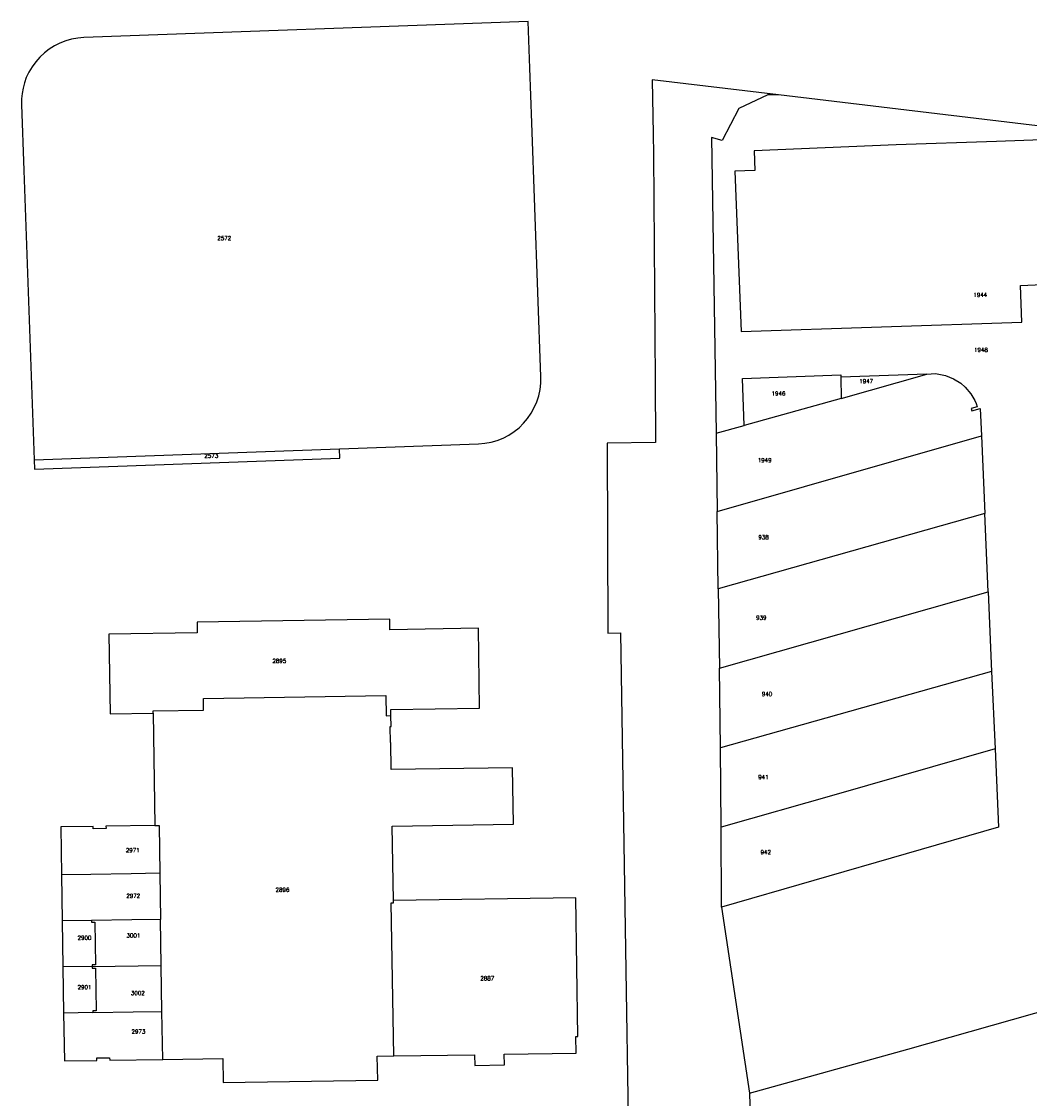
# Model space of a CAD drawing. Header units: metres. Extents: x 256352 to 256907, y 533293 to 533854.
# Tile 12 of 15: x 256644 to 256769, y 533638 to 533772. Entities that reach past the tile are written whole.
import ezdxf
from ezdxf.lldxf.tags import DXFTag

# ---------------------------------------------------------------- set-up
doc = ezdxf.new("R2010")
doc.units = ezdxf.units.M
doc.header["$LTSCALE"] = 0.5
doc.layers.add('BRK Perceelnummers', color=150, linetype='Continuous', lineweight=20)
doc.layers.add('BRK Perceelsgrenzen', color=150, linetype='KG-KADASTRAAL-SO')
doc.styles.get("Standard").update_dxf_attribs({"font": 'txt.shx'})
tags = doc.linetypes.add('KG-KADASTRAAL-SO', pattern='A,5.5,-2,["K",Standard,S=1.8,R=0,X=0,Y=-0.9],-2,5.5,-2,[5,NLCS.SHX,S=0.75,R=0,X=0,Y=0],-2', length=19).pattern_tags.tags
tags[6] = DXFTag(74, 10)

msp = doc.modelspace()

# ---------------------------------------------------------------- linework, layer by layer
at = {"layer": 'BRK Perceelsgrenzen'}
for p, q in [((256756.296, 533727.906), (256745.661, 533727.518)), ((256745.712, 533724.898), (256756.296, 533727.906)), ((256745.661, 533727.518), (256745.712, 533724.898)), ((256745.712, 533724.898), (256733.723, 533721.554)), ((256730.248, 533720.585), (256733.723, 533721.554)), ((256730.248, 533720.585), (256730.38, 533710.91)), ((256730.38, 533710.91), (256763.061, 533720.259)), ((256763.061, 533720.259), (256763.479, 533710.682)), ((256645.884, 533717.307), (256683.625, 533718.665)), ((256730.511, 533701.351), (256730.38, 533710.91)), ((256763.479, 533710.682), (256730.511, 533701.351)), ((256763.902, 533700.987), (256763.479, 533710.682)), ((256730.511, 533701.351), (256730.645, 533691.521)), ((256730.645, 533691.521), (256763.902, 533700.987)), ((256763.902, 533700.987), (256764.331, 533691.126)), ((256730.78, 533681.647), (256730.645, 533691.521)), ((256764.331, 533691.126), (256730.78, 533681.647)), ((256764.331, 533691.126), (256764.748, 533681.545)), ((256660.576, 533685.946), (256660.795, 533672.058)), ((256730.885, 533671.83), (256730.78, 533681.647)), ((256730.919, 533661.939), (256730.885, 533671.83)), ((256649.244, 533665.95), (256649.334, 533660.251)), ((256661.403, 533666.142), (256661.493, 533660.443)), ((256730.919, 533661.939), (256734.388, 533638.913)), ((256652.954, 533660.308), (256649.334, 533660.251)), ((256649.334, 533660.251), (256649.423, 533654.552)), ((256661.583, 533654.718), (256661.493, 533660.443)), ((256653.043, 533654.609), (256649.423, 533654.552)), ((256649.423, 533654.552), (256649.513, 533648.852)), ((256653.043, 533654.609), (256661.583, 533654.718)), ((256661.672, 533649.044), (256661.583, 533654.718)), ((256661.765, 533643.119), (256661.672, 533649.044)), ((256653.133, 533648.909), (256649.513, 533648.852))]:
    msp.add_line(p, q, dxfattribs=at)
for points in [[(256683.625, 533718.665), (256700.848, 533719.285), (256701.63, 533719.352), (256702.402, 533719.495), (256703.156, 533719.714), (256703.885, 533720.005), (256704.582, 533720.366), (256705.241, 533720.793), (256705.854, 533721.284), (256706.416, 533721.831), (256706.922, 533722.432), (256707.367, 533723.079), (256707.746, 533723.766), (256708.056, 533724.488), (256708.294, 533725.236), (256708.457, 533726.004), (256708.545, 533726.784), (256708.555, 533727.569), (256707.425, 533758.99), (256707.18, 533765.784), (256706.973, 533771.54), (256652.009, 533769.562), (256651.251, 533769.498), (256650.502, 533769.363), (256649.769, 533769.157), (256649.059, 533768.883), (256648.379, 533768.542), (256647.734, 533768.138), (256647.125, 533767.671), (256646.565, 533767.147), (256646.056, 533766.572), (256645.605, 533765.952), (256645.216, 533765.29), (256644.892, 533764.595), (256644.662, 533763.957), (256644.487, 533763.301), (256644.368, 533762.633), (256644.306, 533761.958), (256644.302, 533761.279), (256644.595, 533753.126), (256645.884, 533717.307)], [(256737.949, 533762.473), (256722.326, 533764.322), (256722.456, 533757.612), (256722.504, 533755.138), (256722.707, 533727.075), (256722.743, 533719.457), (256716.762, 533719.386), (256716.831, 533695.858), (256718.399, 533695.915), (256720.012, 533594.085), (256735.998, 533593.408)], [(256737.949, 533762.473), (256736.642, 533762.466), (256733.061, 533760.774), (256730.999, 533756.8), (256729.688, 533757.186), (256730.248, 533720.585)], [(256780.534, 533757.339), (256780.678, 533757.345), (256757.599, 533760.122), (256737.949, 533762.473)], [(256780.534, 533757.339), (256772.811, 533757.003), (256764.919, 533756.697), (256752.506, 533756.297), (256734.969, 533755.549), (256735.038, 533753.123), (256732.548, 533753.029), (256733.325, 533733.205), (256768.052, 533734.352), (256767.903, 533738.863), (256781.502, 533739.477), (256781.442, 533740.526)], [(256733.723, 533721.554), (256733.519, 533727.385), (256745.655, 533727.831), (256745.661, 533727.518)], [(256756.296, 533727.906), (256757.401, 533727.969), (256758.615, 533727.736), (256759.596, 533727.345), (256760.51, 533726.79), (256761.044, 533726.282), (256761.761, 533725.477), (256762.262, 533724.641), (256762.431, 533724.255), (256762.535, 533723.859), (256761.781, 533723.674), (256761.877, 533723.38), (256762.912, 533723.672), (256763.061, 533720.259)], [(256645.884, 533717.307), (256645.925, 533716.164), (256683.666, 533717.522), (256683.625, 533718.665)], [(256689.995, 533685.655), (256689.983, 533686.408), (256700.981, 533686.581), (256700.826, 533696.46), (256689.883, 533696.288), (256689.862, 533697.589), (256666.015, 533697.214), (256666.036, 533695.913), (256655.092, 533695.741), (256655.247, 533685.862), (256660.576, 533685.946)], [(256660.576, 533685.946), (256660.572, 533686.246), (256666.836, 533686.344), (256666.813, 533687.784), (256689.361, 533688.139), (256689.4, 533685.645), (256689.995, 533685.655)], [(256690.305, 533662.76), (256690.16, 533671.969), (256705.158, 533672.205), (256705.048, 533679.204), (256690.05, 533678.968), (256689.997, 533682.318), (256689.947, 533682.317), (256689.916, 533684.317), (256690.016, 533684.318), (256689.995, 533685.655)], [(256764.748, 533681.545), (256745.108, 533675.912), (256730.885, 533671.83)], [(256764.748, 533681.545), (256765.171, 533671.834), (256730.919, 533661.939)], [(256660.795, 533672.058), (256654.751, 533671.963), (256654.755, 533671.676), (256653.175, 533671.651), (256653.17, 533671.938), (256649.151, 533671.875), (256649.244, 533665.95)], [(256660.795, 533672.058), (256661.31, 533672.066), (256661.403, 533666.142)], [(256661.403, 533666.142), (256657.863, 533666.086), (256652.864, 533666.007), (256649.244, 533665.95)], [(256690.352, 533643.539), (256690.054, 533662.476), (256690.309, 533662.48), (256690.305, 533662.76)], [(256690.352, 533643.539), (256700.35, 533643.696), (256700.371, 533642.376), (256704.051, 533642.434), (256704.03, 533643.754), (256712.919, 533643.893), (256712.887, 533645.943), (256713.137, 533645.947), (256712.867, 533663.115), (256690.305, 533662.76)], [(256661.493, 533660.443), (256657.953, 533660.387), (256652.954, 533660.308)], [(256652.954, 533660.308), (256652.957, 533660.093), (256653.357, 533660.099), (256653.44, 533654.83), (256653.04, 533654.824), (256653.043, 533654.609)], [(256653.043, 533654.609), (256653.046, 533654.394), (256653.446, 533654.4), (256653.529, 533649.131), (256653.129, 533649.124), (256653.133, 533648.909)], [(256653.133, 533648.909), (256658.132, 533648.988), (256661.672, 533649.044)], [(256734.388, 533638.913), (256753.95, 533644.376), (256772.134, 533649.515)], [(256649.513, 533648.852), (256649.606, 533642.928), (256653.626, 533642.991), (256653.621, 533643.288), (256655.201, 533643.313), (256655.206, 533643.016), (256661.765, 533643.119)], [(256661.765, 533643.119), (256669.194, 533643.236), (256669.241, 533640.237), (256688.369, 533640.537), (256688.322, 533643.507), (256690.352, 533643.539)], [(256734.388, 533638.913), (256734.809, 533623.172), (256737.608, 533623.851)]]:
    msp.add_lwpolyline(points, dxfattribs=at)

# ---------------------------------------------------------------- texts
at = {"layer": 'BRK Perceelnummers'}
for s, p in [('2572', (256668.528, 533744.483)), ('1944', (256762.068, 533737.467)), ('1948', (256762.15, 533730.662)), ('1947', (256747.955, 533726.785)), ('1946', (256737.1, 533725.269)), ('2573', (256666.927, 533717.553)), ('1949', (256735.395, 533716.996)), ('938', (256735.463, 533707.473)), ('939', (256735.191, 533697.514)), ('2895', (256675.347, 533692.169)), ('940', (256735.895, 533688.076)), ('941', (256735.458, 533677.794)), ('2971', (256657.203, 533668.74)), ('942', (256735.742, 533668.507)), ('2972', (256657.267, 533663.1)), ('2896', (256675.729, 533663.847)), ('2900', (256651.234, 533657.915)), ('3001', (256657.285, 533658.199)), ('2887', (256701.068, 533652.892)), ('2901', (256651.234, 533651.791)), ('3002', (256657.833, 533651.075)), ('2973', (256657.908, 533646.311))]:
    msp.add_text(s, height=0.5, dxfattribs=at).set_placement(p)

doc.saveas('drawing.dxf')
